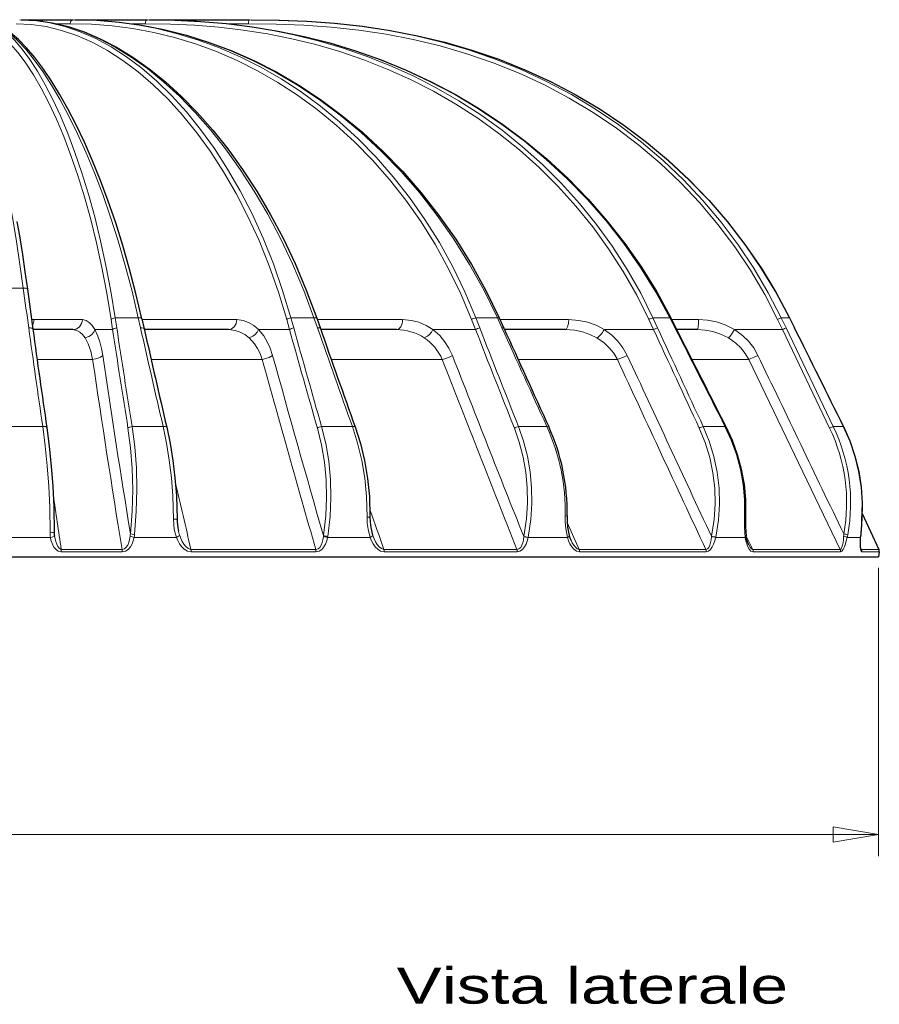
# Model space of a CAD drawing. Header units: millimetres. Extents: x 0 to 594, y 0 to 840.
# Tile 25 of 33: x 294 to 377, y 504 to 599. Entities that reach past the tile are written whole.
import ezdxf

# ---------------------------------------------------------------- set-up
doc = ezdxf.new("R2010")
doc.units = ezdxf.units.MM
doc.styles.add('Default', font='txt')
doc.dimstyles.new('ISO', dxfattribs={"dimtxt": 3.5, "dimasz": 4.375, "dimexe": 2.1, "dimexo": 1.05, "dimgap": 1.75, "dimtad": 1, "dimdsep": 46, "dimtxsty": 'Default', "dimblk": 'CLOSED', "dimcen": 0.09, "dimclrt": 13, "dimadec": 0, "dimazin": 0, "dimtfac": 0.4, "dimtdec": 3, "dimtofl": 0, "dimtmove": 0, "dimatfit": 3, "dimldrblk": 'CLOSED', "dimfxl": 0, "dimtolj": 1, "dimarcsym": 0})

# ---------------------------------------------------------------- blocks, each defined once
blk = doc.blocks.new('_CLOSED')
at = {"color": 0, "linetype": 'ByBlock', "lineweight": -2}
for p, q in [((-1, 0.166667), (0, 0)), ((-1, 0.166667), (-1, -0.166667)), ((0, 0), (-1, -0.166667)), ((0, 0), (-1, 0))]:
    blk.add_line(p, q, dxfattribs=at)
blk = doc.blocks.new('*D4')
at = {"color": 0, "linetype": 'Continuous', "lineweight": -2}
for p, q in [((117.262, 546.306), (117.262, 518.374)), ((376.66, 546.306), (376.66, 518.374)), ((121.637, 520.474), (372.285, 520.474))]:
    blk.add_line(p, q, dxfattribs=at)
at = {"layer": 'Defpoints', "color": 0}
for p in [(117.262, 547.356), (376.66, 547.356), (376.66, 520.474)]:
    blk.add_point(p, dxfattribs=at)
at = {"color": 0, "lineweight": -2, "xscale": 4.375, "yscale": 4.375, "zscale": 4.375, "rotation": 180}
blk.add_blockref('_CLOSED', (117.262, 520.474), dxfattribs=at)
at = {"color": 0, "lineweight": -2, "xscale": 4.375, "yscale": 4.375, "zscale": 4.375}
blk.add_blockref('_CLOSED', (376.66, 520.474), dxfattribs=at)
at = {"color": 0, "lineweight": 0, "insert": (246.961, 523.974), "char_height": 3.5, "attachment_point": 5, "style": 'Default'}
blk.add_mtext('\\A1;259.4', dxfattribs=at)
blk = doc.blocks.new('FORMAT')
at = {"color": 0, "linetype": 'Continuous', "lineweight": 0, "style": 'Default', "width": 1.4}
blk.add_text('Vista laterale', height=3.5, dxfattribs=at).set_placement((330.044, 504.098))
blk = doc.blocks.new('Non relazionati', base_point=(70.359, 229.826))
at = {"color": 0, "linetype": 'Continuous', "lineweight": 0}
dim = blk.add_linear_dim(base=(376.66, 520.474), p1=(117.262, 547.356), p2=(376.66, 547.356), angle=0, dimstyle='ISO', override={"dimdec": 1, "dimpost": '<>', "dimclrt": 0, "dimtmove": 0}, dxfattribs=at)
dim.commit()
dim.dimension.update_dxf_attribs({"geometry": '*D4', "text_midpoint": (246.961, 520.474), "dimtype": 161})
blk = doc.blocks.new('a', base_point=(70.359, 229.826))
at = {"color": 0, "linetype": 'Continuous', "lineweight": 30}
for p, q in [((293.728, 599.356), (294.103, 599.356)), ((294.103, 599.356), (295.942, 599.356)), ((295.942, 599.356), (298.754, 599.356)), ((298.925, 599.356), (305.929, 599.356)), ((306.119, 599.356), (315.798, 599.356)), ((305.406, 570.405), (305.624, 569.43)), ((322.327, 570.45), (322.668, 569.474)), ((339.979, 570.483), (340.422, 569.508)), ((356.572, 570.499), (357.068, 569.523)), ((368.069, 570.496), (368.554, 569.52)), ((298.709, 569.356), (294.853, 569.356)), ((313.775, 569.356), (305.641, 569.356)), ((330.026, 569.356), (322.709, 569.356)), ((346.339, 569.356), (340.49, 569.356)), ((359.173, 569.356), (357.153, 569.356)), ((375.096, 551.547), (376.714, 548.078)), ((229.882, 547.356), (376.66, 547.356)), ((376.745, 547.839), (376.66, 547.356))]:
    blk.add_line(p, q, dxfattribs=at)
at = {"color": 0, "linetype": 'Continuous', "lineweight": 0}
for p, q in [((297.182, 598.97), (298.465, 598.97)), ((304.443, 598.97), (305.727, 598.97)), ((313.69, 598.97), (315.703, 598.97)), ((291.931, 573.374), (293.921, 573.374)), ((294.965, 570.321), (299.643, 570.321)), ((302.57, 569.356), (302.422, 570.332)), ((302.969, 569.511), (302.821, 570.487)), ((302.821, 570.487), (305.053, 570.487)), ((305.053, 570.487), (305.272, 569.511)), ((305.425, 570.321), (314.577, 570.321)), ((319.685, 569.356), (319.413, 570.332)), ((320.093, 569.511), (319.821, 570.487)), ((319.821, 570.487), (322.052, 570.487)), ((322.052, 570.487), (322.394, 569.511)), ((322.372, 570.321), (330.63, 570.321)), ((337.688, 569.356), (337.306, 570.332)), ((338.09, 569.511), (337.708, 570.487)), ((337.708, 570.487), (339.794, 570.487)), ((339.794, 570.487), (340.238, 569.511)), ((340.053, 570.321), (346.694, 570.321)), ((354.908, 569.356), (354.456, 570.332)), ((355.296, 569.511), (354.844, 570.487)), ((354.844, 570.487), (356.481, 570.487)), ((356.482, 570.487), (356.978, 569.511)), ((356.663, 570.321), (359.253, 570.321)), ((367.373, 569.356), (366.906, 570.332)), ((367.731, 569.511), (367.264, 570.487)), ((367.264, 570.487), (368.054, 570.487)), ((368.054, 570.487), (368.539, 569.511)), ((302.57, 569.356), (300.853, 569.356)), ((319.685, 569.356), (316.691, 569.356)), ((337.688, 569.356), (333.553, 569.356)), ((350.127, 569.356), (354.908, 569.356)), ((362.727, 569.356), (367.373, 569.356)), ((367.373, 569.356), (371.941, 559.82)), ((367.731, 569.511), (372.295, 559.975)), ((300.633, 566.469), (295.255, 566.469)), ((317.047, 566.469), (306.291, 566.469)), ((334.456, 566.469), (323.721, 566.469)), ((351.405, 566.469), (341.802, 566.469)), ((364.119, 566.469), (358.618, 566.469)), ((372.974, 548.078), (364.119, 566.469)), ((292.848, 559.975), (295.808, 559.975)), ((304.455, 559.975), (307.453, 559.975)), ((322.788, 559.975), (325.764, 559.975)), ((341.841, 559.975), (344.585, 559.975)), ((359.715, 559.975), (361.82, 559.975)), ((372.295, 559.975), (373.268, 559.975)), ((346.553, 550.664), (347.72, 548.078)), ((292.775, 549.243), (296.551, 549.242)), ((296.938, 549.39), (296.94, 549.373)), ((304.647, 549.242), (308.735, 549.242)), ((322.961, 549.333), (322.967, 549.413)), ((323.37, 549.242), (323.385, 549.331)), ((323.37, 549.242), (327.478, 549.242)), ((342.353, 549.311), (342.356, 549.326)), ((342.772, 549.228), (342.775, 549.242)), ((342.775, 549.242), (346.577, 549.242)), ((360.508, 549.327), (360.509, 549.344)), ((360.915, 549.242), (360.919, 549.261)), ((360.915, 549.242), (363.787, 549.242)), ((363.879, 549.366), (364.52, 548.078)), ((373.643, 549.242), (374.919, 549.242)), ((374.946, 548.25), (375.031, 548.077)), ((303.478, 548.078), (297.596, 548.078)), ((303.481, 547.839), (297.596, 547.839)), ((322.228, 548.078), (310.147, 548.078)), ((322.237, 547.839), (310.152, 547.839)), ((341.694, 548.078), (328.821, 548.078)), ((341.709, 547.839), (328.832, 547.839)), ((359.963, 548.078), (347.72, 548.078)), ((359.986, 547.839), (347.738, 547.839)), ((376.714, 548.078), (375.031, 548.077)), ((376.745, 547.839), (375.061, 547.839))]:
    blk.add_line(p, q, dxfattribs=at)
for points in [[(293.921, 573.374), (293.599, 575.669), (293.258, 577.892), (292.903, 580.036), (292.535, 582.094), (292.159, 584.06), (291.777, 585.928), (291.393, 587.693), (291.009, 589.349), (290.63, 590.892), (290.258, 592.317), (289.897, 593.621), (289.548, 594.798), (289.215, 595.847), (288.901, 596.763), (288.607, 597.544), (288.336, 598.188), (288.089, 598.693), (287.869, 599.056), (287.676, 599.278), (287.504, 599.356)], [(302.422, 570.332), (302.003, 572.888), (301.531, 575.361), (301.01, 577.744), (300.445, 580.027), (299.841, 582.205), (299.202, 584.27), (298.533, 586.218), (297.84, 588.042), (297.127, 589.737), (296.399, 591.299), (295.661, 592.724), (294.917, 594.009), (294.171, 595.15), (293.428, 596.145), (292.692, 596.992), (291.966, 597.69), (291.254, 598.236), (290.558, 598.632), (289.881, 598.876), (289.211, 598.97)], [(302.821, 570.487), (302.4, 573.065), (301.926, 575.558), (301.404, 577.96), (300.837, 580.262), (300.231, 582.458), (299.591, 584.541), (298.92, 586.504), (298.226, 588.343), (297.511, 590.052), (296.781, 591.627), (296.042, 593.063), (295.297, 594.358), (294.551, 595.508), (293.807, 596.511), (293.071, 597.365), (292.345, 598.068), (291.634, 598.618), (290.94, 599.016), (290.265, 599.262), (289.601, 599.356)], [(305.053, 570.487), (304.446, 573.061), (303.793, 575.55), (303.098, 577.947), (302.367, 580.245), (301.604, 582.436), (300.815, 584.515), (300.004, 586.475), (299.178, 588.312), (298.342, 590.02), (297.499, 591.595), (296.656, 593.033), (295.818, 594.33), (294.988, 595.483), (294.171, 596.49), (293.371, 597.348), (292.593, 598.056), (291.838, 598.611), (291.112, 599.013), (290.416, 599.261), (289.747, 599.355)], [(319.413, 570.332), (318.614, 572.977), (317.718, 575.528), (316.731, 577.976), (315.662, 580.313), (314.517, 582.532), (313.304, 584.625), (312.031, 586.589), (310.706, 588.417), (309.335, 590.106), (307.928, 591.652), (306.491, 593.052), (305.031, 594.305), (303.555, 595.408), (302.07, 596.361), (300.581, 597.165), (299.094, 597.818), (297.615, 598.324), (296.148, 598.682), (294.698, 598.897), (293.224, 598.97)], [(319.821, 570.487), (319.018, 573.154), (318.118, 575.726), (317.128, 578.194), (316.054, 580.55), (314.904, 582.787), (313.686, 584.898), (312.409, 586.878), (311.079, 588.721), (309.704, 590.424), (308.292, 591.982), (306.851, 593.393), (305.387, 594.656), (303.908, 595.768), (302.419, 596.729), (300.928, 597.538), (299.439, 598.197), (297.959, 598.706), (296.492, 599.067), (295.042, 599.283), (293.576, 599.356)], [(322.052, 570.487), (321.062, 573.149), (319.983, 575.716), (318.821, 578.177), (317.583, 580.527), (316.279, 582.758), (314.916, 584.864), (313.502, 586.839), (312.044, 588.68), (310.551, 590.381), (309.031, 591.94), (307.489, 593.353), (305.935, 594.619), (304.374, 595.735), (302.814, 596.701), (301.259, 597.517), (299.716, 598.182), (298.191, 598.696), (296.689, 599.062), (295.213, 599.281), (293.728, 599.356)], [(298.465, 598.97), (298.499, 599.144), (298.584, 599.28), (298.754, 599.356)], [(337.307, 570.332), (336.253, 572.832), (335.08, 575.246), (333.796, 577.564), (332.408, 579.78), (330.924, 581.889), (329.353, 583.885), (327.703, 585.764), (325.981, 587.521), (324.196, 589.154), (322.357, 590.661), (320.47, 592.039), (318.545, 593.289), (316.587, 594.41), (314.604, 595.402), (312.603, 596.267), (310.589, 597.006), (308.569, 597.621), (306.549, 598.117), (304.532, 598.495), (302.523, 598.76), (300.527, 598.916), (298.465, 598.97)], [(337.709, 570.487), (336.649, 573.008), (335.471, 575.441), (334.18, 577.778), (332.785, 580.013), (331.295, 582.139), (329.716, 584.151), (328.058, 586.045), (326.329, 587.817), (324.536, 589.463), (322.689, 590.982), (320.796, 592.371), (318.863, 593.631), (316.898, 594.761), (314.909, 595.761), (312.902, 596.633), (310.884, 597.378), (308.86, 597.998), (306.835, 598.497), (304.816, 598.878), (302.806, 599.145), (300.809, 599.302), (298.754, 599.356)], [(339.794, 570.487), (338.514, 573.125), (337.111, 575.664), (335.593, 578.096), (333.969, 580.414), (332.25, 582.612), (330.443, 584.684), (328.56, 586.626), (326.609, 588.433), (324.6, 590.103), (322.542, 591.633), (320.444, 593.023), (318.315, 594.27), (316.162, 595.376), (313.994, 596.341), (311.818, 597.167), (309.641, 597.855), (307.468, 598.408), (305.306, 598.831), (303.161, 599.126), (301.035, 599.299), (298.925, 599.356)], [(354.456, 570.332), (353.282, 572.696), (351.982, 574.983), (350.563, 577.186), (349.031, 579.299), (347.395, 581.317), (345.66, 583.234), (343.835, 585.046), (341.926, 586.75), (339.941, 588.342), (337.889, 589.821), (335.776, 591.184), (333.61, 592.431), (331.398, 593.562), (329.148, 594.576), (326.866, 595.476), (324.559, 596.263), (322.233, 596.94), (319.893, 597.511), (317.545, 597.979), (315.194, 598.35), (312.843, 598.629), (310.497, 598.821), (308.158, 598.933), (305.728, 598.97)], [(354.844, 570.487), (353.662, 572.871), (352.354, 575.177), (350.927, 577.398), (349.386, 579.528), (347.74, 581.562), (345.995, 583.495), (344.159, 585.323), (342.239, 587.04), (340.244, 588.646), (338.18, 590.136), (336.056, 591.511), (333.879, 592.768), (331.657, 593.907), (329.397, 594.929), (327.105, 595.836), (324.788, 596.63), (322.454, 597.312), (320.106, 597.887), (317.752, 598.359), (315.395, 598.733), (313.039, 599.013), (310.69, 599.207), (308.348, 599.319), (305.929, 599.356)], [(356.481, 570.487), (355.131, 572.971), (353.648, 575.369), (352.042, 577.674), (350.317, 579.879), (348.484, 581.977), (346.549, 583.964), (344.523, 585.836), (342.412, 587.588), (340.226, 589.218), (337.974, 590.723), (335.664, 592.101), (333.304, 593.352), (330.902, 594.477), (328.467, 595.475), (326.007, 596.35), (323.528, 597.103), (321.037, 597.738), (318.54, 598.259), (316.042, 598.672), (313.549, 598.982), (311.065, 599.194), (308.593, 599.317), (306.119, 599.356)], [(366.906, 570.332), (365.661, 572.753), (364.28, 575.099), (362.769, 577.362), (361.133, 579.536), (359.38, 581.614), (357.513, 583.591), (355.542, 585.46), (353.471, 587.217), (351.31, 588.857), (349.064, 590.376), (346.742, 591.771), (344.352, 593.039), (341.902, 594.178), (339.399, 595.187), (336.852, 596.067), (334.268, 596.818), (331.657, 597.445), (329.023, 597.952), (326.376, 598.346), (323.72, 598.634), (321.061, 598.828), (318.402, 598.936), (315.703, 598.97)], [(367.264, 570.487), (366.01, 572.928), (364.62, 575.293), (363.099, 577.575), (361.452, 579.767), (359.686, 581.862), (357.808, 583.855), (355.823, 585.74), (353.739, 587.511), (351.563, 589.164), (349.303, 590.696), (346.966, 592.102), (344.561, 593.38), (342.095, 594.528), (339.577, 595.545), (337.015, 596.431), (334.417, 597.189), (331.791, 597.821), (329.146, 598.331), (326.487, 598.728), (323.822, 599.018), (321.155, 599.213), (318.49, 599.322), (315.798, 599.356)], [(368.053, 570.487), (366.756, 572.923), (365.325, 575.283), (363.765, 577.56), (362.082, 579.746), (360.281, 581.837), (358.369, 583.826), (356.353, 585.707), (354.24, 587.475), (352.035, 589.127), (349.748, 590.658), (347.386, 592.064), (344.956, 593.343), (342.467, 594.493), (339.927, 595.513), (337.344, 596.403), (334.726, 597.165), (332.082, 597.801), (329.418, 598.316), (326.743, 598.717), (324.062, 599.012), (321.38, 599.21), (318.702, 599.321), (315.98, 599.356)], [(300.853, 569.356), (300.588, 569.757), (300.304, 570.054), (300.008, 570.242), (299.643, 570.321)], [(316.691, 569.356), (316.223, 569.76), (315.725, 570.056), (315.208, 570.243), (314.577, 570.321)], [(333.553, 569.356), (332.893, 569.766), (332.195, 570.064), (331.473, 570.248), (330.63, 570.321)], [(350.127, 569.356), (349.347, 569.769), (348.522, 570.067), (347.668, 570.251), (346.694, 570.321)], [(359.253, 570.321), (360.132, 570.265), (360.997, 570.095), (361.832, 569.812), (362.727, 569.356)], [(299.895, 568.552), (299.647, 568.875), (299.381, 569.118), (299.102, 569.276), (298.709, 569.356)], [(300.853, 569.356), (300.737, 569.093), (300.539, 568.858), (300.28, 568.678), (299.895, 568.552)], [(301.613, 566.857), (301.491, 567.537), (301.335, 568.161), (301.149, 568.717), (300.853, 569.356)], [(315.774, 568.552), (315.348, 568.878), (314.896, 569.121), (314.425, 569.279), (313.775, 569.356)], [(316.691, 569.356), (316.56, 569.109), (316.371, 568.885), (316.142, 568.706), (315.774, 568.552)], [(318.05, 566.857), (317.821, 567.549), (317.535, 568.179), (317.199, 568.737), (316.691, 569.356)], [(333.553, 569.356), (333.411, 569.115), (333.232, 568.894), (333.031, 568.715), (332.725, 568.552)], [(335.443, 566.857), (335.109, 567.571), (334.695, 568.216), (334.214, 568.782), (333.553, 569.356)], [(349.421, 568.552), (348.745, 568.886), (348.03, 569.132), (347.288, 569.287), (346.339, 569.356)], [(352.357, 566.857), (351.951, 567.585), (351.45, 568.24), (350.867, 568.814), (350.127, 569.356)], [(359.173, 569.356), (359.907, 569.312), (360.629, 569.18), (361.327, 568.96), (362.167, 568.552)], [(362.727, 569.356), (362.563, 569.095), (362.409, 568.863), (362.279, 568.682), (362.167, 568.552)], [(365.005, 566.857), (364.595, 567.573), (364.089, 568.223), (363.499, 568.797), (362.727, 569.356)], [(300.633, 566.469), (300.452, 567.271), (300.206, 567.966), (299.895, 568.552)], [(317.047, 566.469), (316.842, 567.026), (316.587, 567.534), (316.289, 567.988), (315.774, 568.552)], [(351.405, 566.469), (351.055, 567.061), (350.624, 567.596), (350.122, 568.067), (349.421, 568.552)], [(364.119, 566.469), (363.781, 567.048), (363.365, 567.575), (362.881, 568.044), (362.167, 568.552)], [(300.633, 566.469), (300.911, 566.514), (301.171, 566.588), (301.393, 566.686), (301.613, 566.857)], [(317.047, 566.469), (317.397, 566.547), (317.729, 566.669), (318.05, 566.857)], [(351.405, 566.469), (351.656, 566.546), (351.948, 566.661), (352.357, 566.857)], [(364.119, 566.469), (364.329, 566.549), (364.64, 566.685), (365.005, 566.857)], [(295.808, 559.975), (296.047, 558.113), (296.241, 556.175), (296.386, 554.186), (296.478, 552.17), (296.518, 549.684)], [(304.055, 559.82), (304.305, 557.903), (304.458, 555.906), (304.508, 553.857), (304.455, 551.789), (304.284, 549.593)], [(304.455, 559.975), (304.708, 558.009), (304.862, 555.96), (304.912, 553.859), (304.857, 551.738), (304.686, 549.516)], [(307.453, 559.975), (307.781, 558.374), (308.049, 556.712), (308.251, 555.004), (308.385, 553.268), (308.453, 550.987)], [(322.378, 559.82), (322.773, 558.209), (323.057, 556.535), (323.222, 554.815), (323.267, 553.069), (323.19, 551.318), (322.967, 549.413)], [(322.788, 559.975), (323.188, 558.325), (323.474, 556.609), (323.642, 554.846), (323.687, 553.058), (323.608, 551.263), (323.385, 549.331)], [(325.764, 559.975), (326.269, 558.362), (326.67, 556.684), (326.961, 554.956), (327.137, 553.198), (327.194, 551.199)], [(341.437, 559.82), (341.918, 558.443), (342.29, 557.014), (342.549, 555.546), (342.69, 554.052), (342.712, 552.546), (342.614, 551.04), (342.356, 549.326)], [(341.841, 559.975), (342.329, 558.564), (342.707, 557.101), (342.969, 555.598), (343.112, 554.068), (343.133, 552.525), (343.034, 550.983), (342.775, 549.242)], [(359.327, 559.82), (359.899, 558.428), (360.343, 556.985), (360.656, 555.503), (360.832, 553.994), (360.87, 552.474), (360.769, 550.955), (360.509, 549.344)], [(359.715, 559.975), (360.297, 558.549), (360.75, 557.071), (361.067, 555.552), (361.246, 554.008), (361.284, 552.45), (361.181, 550.894), (360.919, 549.261)], [(361.82, 559.975), (362.428, 558.635), (362.926, 557.247), (363.309, 555.821), (363.572, 554.366), (363.714, 552.893), (363.724, 551.226)], [(373.268, 559.975), (373.888, 558.567), (374.385, 557.11), (374.752, 555.617), (374.987, 554.096), (375.088, 552.561), (375.044, 550.899)], [(308.453, 550.987), (308.474, 550.497), (308.535, 550.013), (308.735, 549.242)], [(327.194, 551.199), (327.212, 550.616), (327.281, 550.041), (327.478, 549.242)], [(346.355, 551.306), (346.362, 550.699), (346.412, 550.101), (346.577, 549.242)], [(363.724, 551.226), (363.715, 550.223), (363.787, 549.242)], [(363.816, 551.235), (363.815, 551.233), (363.724, 551.226)], [(375.044, 550.899), (375.013, 550.493), (374.919, 549.242)], [(296.912, 549.743), (296.871, 549.717), (296.756, 549.696), (296.518, 549.684)], [(296.94, 549.373), (296.9, 549.335), (296.782, 549.291), (296.551, 549.242)], [(296.551, 549.242), (296.604, 548.985), (296.683, 548.735), (296.789, 548.495), (296.925, 548.27), (297.097, 548.07), (297.31, 547.914), (297.596, 547.839)], [(296.94, 549.373), (296.992, 549.1), (297.064, 548.835), (297.157, 548.583), (297.274, 548.353), (297.421, 548.168), (297.596, 548.078)], [(303.478, 548.078), (303.701, 548.127), (303.889, 548.279), (304.034, 548.494), (304.139, 548.746), (304.212, 549.018), (304.265, 549.346)], [(303.481, 547.839), (303.797, 547.904), (304.07, 548.078), (304.284, 548.32), (304.444, 548.599), (304.561, 548.899), (304.647, 549.242)], [(304.647, 549.242), (304.457, 549.282), (304.265, 549.346)], [(304.686, 549.516), (304.455, 549.547), (304.284, 549.593)], [(308.735, 549.242), (308.872, 548.921), (309.042, 548.617), (309.249, 548.337), (309.499, 548.094), (309.798, 547.914), (310.152, 547.839)], [(309.056, 549.433), (309.17, 549.133), (309.306, 548.847), (309.467, 548.581), (309.656, 548.347), (309.877, 548.167), (310.147, 548.078)], [(322.228, 548.078), (322.443, 548.123), (322.623, 548.27), (322.759, 548.484), (322.855, 548.734), (322.919, 549.003), (322.961, 549.333)], [(322.237, 547.839), (322.541, 547.902), (322.807, 548.075), (323.015, 548.317), (323.171, 548.597), (323.285, 548.896), (323.37, 549.242)], [(328.832, 547.839), (328.502, 547.91), (328.215, 548.088), (327.975, 548.329), (327.777, 548.608), (327.613, 548.911), (327.478, 549.242)], [(328.821, 548.078), (328.58, 548.158), (328.36, 548.331), (328.17, 548.56), (328.005, 548.822), (327.864, 549.105), (327.733, 549.431)], [(341.694, 548.078), (341.888, 548.119), (342.052, 548.262), (342.175, 548.471), (342.261, 548.717), (342.317, 548.982), (342.353, 549.311)], [(341.709, 547.839), (341.984, 547.9), (342.229, 548.07), (342.424, 548.309), (342.574, 548.585), (342.684, 548.88), (342.772, 549.228)], [(346.577, 549.242), (346.697, 549.319), (346.749, 549.421)], [(347.738, 547.839), (347.446, 547.911), (347.197, 548.088), (346.992, 548.33), (346.823, 548.608), (346.687, 548.913), (346.577, 549.242)], [(359.963, 548.078), (360.121, 548.121), (360.254, 548.267), (360.355, 548.48), (360.427, 548.729), (360.475, 548.998), (360.508, 549.327)], [(359.986, 547.839), (360.21, 547.902), (360.415, 548.075), (360.585, 548.317), (360.72, 548.597), (360.826, 548.895), (360.915, 549.242)], [(364.545, 547.84), (364.335, 547.911), (364.164, 548.089), (364.029, 548.331), (363.924, 548.61), (363.845, 548.914), (363.787, 549.242)], [(372.974, 548.078), (373.061, 548.127), (373.136, 548.279), (373.195, 548.495), (373.24, 548.746), (373.274, 549.017), (373.301, 549.345)], [(373.004, 547.84), (373.13, 547.904), (373.256, 548.079), (373.37, 548.322), (373.471, 548.602), (373.559, 548.901), (373.643, 549.242)], [(373.643, 549.242), (373.531, 549.284), (373.301, 549.345)], [(375.061, 547.839), (374.985, 547.91), (374.936, 548.088), (374.909, 548.33), (374.9, 548.609), (374.903, 548.912), (374.919, 549.242)], [(347.72, 548.078), (347.527, 548.145), (347.348, 548.288), (347.189, 548.48), (347.048, 548.702), (346.899, 549)], [(364.52, 548.078), (364.381, 548.14), (364.253, 548.276), (364.112, 548.509)], [(375.031, 548.077), (374.969, 548.144)], [(372.974, 548.078), (371.89, 548.077), (370.681, 548.077), (369.353, 548.077), (367.913, 548.078), (366.365, 548.078), (364.52, 548.078)], [(373.004, 547.84), (371.918, 547.839), (370.709, 547.838), (369.38, 547.839), (367.939, 547.839), (366.39, 547.84), (364.545, 547.84)]]:
    blk.add_lwpolyline(points, dxfattribs=at)
at = {"color": 0, "linetype": 'Continuous', "lineweight": 30}
for points in [[(293.314, 579.82), (293.579, 578.244), (293.836, 576.624), (294.083, 574.962), (294.321, 573.258)], [(305.406, 570.405), (304.829, 572.848), (304.211, 575.215), (303.554, 577.5), (302.862, 579.697), (302.141, 581.799), (301.395, 583.802), (300.628, 585.7), (299.844, 587.488), (299.048, 589.163), (298.244, 590.72), (297.437, 592.156), (296.629, 593.469), (295.825, 594.655), (295.027, 595.712), (294.24, 596.639), (293.464, 597.434), (292.701, 598.095), (291.951, 598.621), (291.213, 599.009), (290.488, 599.256), (289.757, 599.355)], [(293.728, 599.356), (295.21, 599.284), (296.719, 599.066), (298.253, 598.699), (299.805, 598.182), (301.372, 597.516), (302.947, 596.698), (304.526, 595.73), (306.103, 594.612), (307.67, 593.346), (309.223, 591.933), (310.753, 590.375), (312.254, 588.675), (313.719, 586.838), (315.139, 584.866), (316.508, 582.765), (317.817, 580.539), (319.058, 578.195), (320.224, 575.74), (321.307, 573.181), (322.327, 570.45)], [(298.925, 599.356), (301.047, 599.3), (303.192, 599.126), (305.357, 598.83), (307.536, 598.407), (309.724, 597.852), (311.916, 597.163), (314.105, 596.336), (316.285, 595.37), (318.447, 594.263), (320.586, 593.014), (322.691, 591.624), (324.755, 590.094), (326.769, 588.424), (328.724, 586.617), (330.611, 584.677), (332.42, 582.607), (334.142, 580.411), (335.767, 578.096), (337.286, 575.668), (338.691, 573.133), (339.979, 570.483)], [(306.119, 599.356), (308.591, 599.317), (311.076, 599.195), (313.573, 598.983), (316.076, 598.673), (318.583, 598.26), (321.089, 597.739), (323.587, 597.104), (326.073, 596.351), (328.538, 595.477), (330.977, 594.478), (333.382, 593.354), (335.744, 592.103), (338.056, 590.726), (340.309, 589.222), (342.496, 587.594), (344.606, 585.844), (346.633, 583.975), (348.567, 581.99), (350.399, 579.895), (352.123, 577.694), (353.729, 575.393), (355.211, 572.999), (356.572, 570.499)], [(315.98, 599.356), (318.662, 599.322), (321.35, 599.212), (324.04, 599.016), (326.727, 598.722), (329.407, 598.323), (332.073, 597.809), (334.719, 597.174), (337.338, 596.414), (339.922, 595.526), (342.461, 594.508), (344.95, 593.36), (347.379, 592.084), (349.74, 590.68), (352.026, 589.153), (354.229, 587.504), (356.342, 585.739), (358.357, 583.861), (360.269, 581.876), (362.069, 579.789), (363.753, 577.607), (365.313, 575.334), (366.746, 572.978), (368.069, 570.496)], [(296.201, 559.864), (296.44, 558.033), (296.634, 556.127), (296.779, 554.172), (296.872, 552.192), (296.912, 549.743)], [(307.798, 559.896), (308.127, 558.315), (308.395, 556.674), (308.598, 554.99), (308.732, 553.277), (308.801, 551.019)], [(326.029, 559.94), (326.536, 558.336), (326.94, 556.668), (327.232, 554.952), (327.409, 553.206), (327.467, 551.221)], [(361.902, 559.987), (362.512, 558.646), (363.013, 557.257), (363.398, 555.83), (363.663, 554.374), (363.806, 552.901), (363.816, 551.235)], [(373.28, 559.983), (373.902, 558.574), (374.399, 557.117), (374.768, 555.622), (375.003, 554.101), (375.104, 552.564), (375.06, 550.902)], [(327.467, 551.221), (327.483, 550.703), (327.543, 550.192), (327.729, 549.444)], [(346.541, 551.321), (346.548, 550.765), (346.594, 550.217), (346.749, 549.421)], [(363.816, 551.235), (363.804, 550.752), (363.809, 550.273), (363.879, 549.367)], [(364.113, 548.509), (363.972, 548.895), (363.879, 549.367)], [(374.969, 548.144), (374.954, 548.203), (374.937, 548.329), (374.925, 548.489), (374.921, 548.667), (374.922, 548.858), (374.928, 549.059), (374.94, 549.286)]]:
    blk.add_lwpolyline(points, dxfattribs=at)
at = {"color": 0, "linetype": 'Continuous', "lineweight": 0}
for centre, radius, start, end in [((1527.237, 740.22), 1244.55, 187.704314, 187.883802), ((294.964, 572.618), 2.297, 263.86562, 270.01214), ((1526.947, 740.193), 1244.26, 187.884403, 188.32796), ((1572.021, 762.07), 1283.996, 188.63211, 189.062774), ((1575.645, 762.919), 1287.288, 188.641061, 189.070633), ((1630.151, 867.464), 1357.969, 192.674423, 193.087172), ((1823.412, 988.889), 1561.155, 195.58883, 195.952515), ((1831.636, 991.498), 1569.342, 195.598464, 195.960267), ((2154.465, 1211.605), 1941.331, 199.314247, 199.612765), ((330.044, 564.484), 4.872, 56.60755, 90.21147), ((2792.664, 1529.127), 2635.918, 201.352969, 201.575706), ((2823.748, 1541.75), 2669.035, 201.362429, 201.582415), ((5836.279, 3069.277), 6037.822, 204.4574766, 204.5569321), ((8783.008, 4469.435), 9286.737, 204.8322021, 204.8970503), ((9276.374, 4698.34), 9830.202, 204.8355136, 204.8967774), ((-5102.644, -2208.532), 6125.766, 26.8685218, 26.9685553), ((-3753.072, -1480.093), 4603.102, 26.307853, 26.440348), ((330.12, 564.627), 4.711, 23.02404, 56.42915), ((1568.321, 753.192), 1281.366, 188.37907, 189.211227), ((1577.871, 755.474), 1290.121, 188.406817, 189.182665), ((1816.133, 978.878), 1554.78, 195.381932, 196.086078), ((1837.324, 985.686), 1575.948, 195.412294, 196.071221), ((333.799, 569.593), 3.192, 281.87825, 301.00581), ((2802.85, 1527.204), 2648.77, 201.266712, 201.694239), ((2888.057, 1561.997), 2739.734, 201.298379, 201.692743), ((9953.537, 5023.565), 10586.153, 204.8996773, 205.0094697), ((12034.454, 5994.249), 12881.303, 204.919134, 205.0050577), ((-39715.798, -18709.973), 44475.464, 25.6604874, 25.6851904), ((326.322, 551.732), 20.037, 358.78153, 24.29124), ((356.896, 552.592), 16.691, 349.58544, 25.66114), ((356.855, 552.58), 17.12, 349.62563, 25.59332), ((1622.592, 855.364), 1347.938, 192.892122, 193.17746), ((1527, 731.049), 1242.946, 188.220272, 188.465124), ((2099.487, 1177.058), 1879.062, 199.432182, 199.55617), ((375.047, 550.924), 0.0256, 261.7591, 299.06237), ((299.435, 549.681), 2.918, 179.94217, 188.65048), ((300.602, 549.75), 3.685, 353.70576, 357.55782), ((301.297, 549.863), 3.408, 349.51238, 354.15685), ((313.821, 551.03), 5.025, 192.76912, 198.53436), ((323.727, 551.826), 2.608, 252.92109, 262.1211), ((366.733, 549.777), 6.583, 356.23276, 358.23515), ((372.152, 542.893), 6.782, 76.85017, 80.14577), ((367.133, 550.694), 6.67, 347.43075, 349.66094)]:
    blk.add_arc(centre, radius, start, end, dxfattribs=at)
at = {"color": 0, "linetype": 'Continuous', "lineweight": 30}
for centre, radius, start, end in [((1524.022, 738.968), 1240.815, 187.674718, 187.854676), ((1524.179, 739.003), 1240.976, 187.855299, 188.299855), ((1624.905, 865.259), 1352.041, 192.638671, 193.053049), ((2138.577, 1204.331), 1923.687, 199.270053, 199.571166), ((5631.467, 2970.563), 5810.355, 204.4083613, 204.5116645), ((-5413.348, -2361.079), 6471.95, 26.8298424, 26.9244963), ((-3871.623, -1537.291), 4734.74, 26.292541, 26.421344), ((326.675, 551.738), 19.871, 358.79684, 24.47936), ((313.888, 551.014), 5.087, 179.94134, 192.76227), ((588.204, 534.258), 213.793, 175.535, 175.96922), ((299.315, 549.741), 2.403, 179.94163, 188.39861), ((349.837, 550.283), 3.206, 195.60481, 204.13375), ((376.351, 547.909), 0.4, 350.03638, 25.01174)]:
    blk.add_arc(centre, radius, start, end, dxfattribs=at)
at = {"color": 0, "linetype": 'Continuous', "lineweight": 0, "extrusion": (0, 0, -1)}
for centre, major_axis, ratio, start_param, end_param in [((294.103, 598.956), (0, 0.4), 0.578017, 0, 0.168751), ((295.942, 598.956), (0, -0.4), 0.732589, 2.309402, 3.141593), ((305.929, 598.956), (0, -0.4), 0.503993, 1.605693, 3.141583), ((315.798, 598.956), (0, -0.4), 0.236825, 1.605694, 3.141592), ((298.709, 570.356), (0, -1), 0.933966, 4.747296, 6.283185), ((313.775, 570.356), (0, -1), 0.802077, 4.747298, 6.283185), ((330.026, 570.356), (0, -1), 0.604783, 4.747302, 6.283185), ((346.339, 570.356), (0, -1), 0.355585, 4.747308, 6.283185), ((366.927, 570.318), (-0.361, -0.173), 0.054283, 1.538311, 2.797319), ((367.711, 570.318), (0.358, 0.178), 0.008847, 6.254181, 6.585896), ((294.451, 569.342), (-0.396, -0.055), 0.419883, 1.62396, 3.379251), ((302.939, 569.342), (-0.395, -0.06), 0.410605, 0.434287, 1.707686), ((305.234, 569.342), (-0.39, -0.088), 0.398423, 1.75745, 3.14174), ((319.998, 569.342), (-0.385, -0.107), 0.36554, 0.730055, 1.919481), ((322.29, 569.342), (-0.378, -0.132), 0.339328, 1.965677, 3.141684), ((337.919, 569.342), (-0.373, -0.145), 0.285992, 1.016001, 2.153999), ((340.058, 569.342), (-0.364, -0.165), 0.24485, 2.195911, 3.141637), ((349.784, 569.391), (-0.527, -0.85), 0.313467, 4.560507, 5.843432), ((355.038, 569.342), (-0.363, -0.168), 0.175508, 1.285704, 2.436065), ((356.711, 569.342), (-0.357, -0.181), 0.120634, 2.476125, 3.141621), ((295.805, 559.806), (-0.396, -0.058), 0.418091, 1.63926, 3.141594), ((304.421, 559.806), (-0.395, -0.063), 0.408743, 0.452117, 1.720736), ((307.408, 559.806), (-0.39, -0.09), 0.394942, 1.775527, 3.141593), ((322.687, 559.806), (-0.385, -0.11), 0.361305, 0.747449, 1.936652), ((325.652, 559.806), (-0.377, -0.134), 0.333029, 1.988057, 3.141595), ((341.663, 559.806), (-0.372, -0.147), 0.279489, 1.032449, 2.175297), ((344.396, 559.806), (-0.364, -0.166), 0.23614, 2.223233, 3.141992), ((359.451, 559.806), (-0.363, -0.168), 0.167979, 1.301159, 2.460348), ((361.545, 559.806), (-0.357, -0.181), 0.111437, 2.507854, 3.141593), ((371.955, 559.806), (-0.361, -0.173), 0.046423, 1.5546, 2.819498), ((308.401, 551.018), (0.4, 0.001), 0.0778, 6.282192, 7.72433), ((327.067, 551.225), (0.4, -0.004), 0.065358, 0, 1.246783), ((346.141, 551.33), (0.4, -0.009), 0.05624, 6.282291, 7.289684), ((308.683, 549.312), (0.375, 0.139), 0.208711, 0.195866, 1.508206), ((323.275, 549.399), (0.395, -0.061), 0.130278, 1.268102, 2.443061), ((342.578, 549.297), (0.392, -0.077), 0.089145, 1.035784, 2.161801), ((342.58, 549.312), (0.392, -0.077), 0.089141, 1.035762, 2.161792), ((360.627, 549.312), (0.391, -0.084), 0.026266, 0.737117, 1.874755), ((360.631, 549.33), (0.391, -0.083), 0.030232, 0.737358, 1.881561), ((303.449, 547.909), (0, 0.4), 0.082145, 1.134463, 1.745328), ((322.131, 547.909), (0, 0.4), 0.268368, 1.134465, 1.74533), ((341.519, 547.909), (0, 0.4), 0.481778, 1.13448, 1.745345), ((359.702, 547.909), (0, 0.4), 0.720089, 1.134522, 1.745388), ((364.234, 547.909), (0, 0.4), 0.788763, 1.134594, 1.74546), ((372.637, 547.909), (0, 0.4), 0.930228, 1.134436, 1.745302)]:
    blk.add_ellipse(centre, major_axis=major_axis, ratio=ratio, start_param=start_param, end_param=end_param, dxfattribs=at)
at = {"color": 0, "linetype": 'Continuous', "lineweight": 0}
for centre, major_axis, ratio, start_param, end_param in [((293.925, 573.205), (0.396, 0.053), 0.42059, 6.052936, 7.807139), ((294.014, 570.356), (0, 1), 0.950707, 4.103465, 4.677481), ((302.792, 570.318), (0.396, 0.06), 0.410791, 1.435253, 2.70913), ((305.015, 570.318), (0.39, 0.087), 0.398777, 0.000002, 1.38603), ((319.727, 570.318), (0.385, 0.107), 0.36597, 1.223902, 2.413319), ((321.949, 570.318), (0.378, 0.132), 0.339976, 6.283174, 7.46145), ((337.539, 570.318), (0.373, 0.145), 0.286659, 0.989834, 2.127277), ((339.615, 570.318), (0.364, 0.165), 0.245754, 6.283182, 7.231753), ((354.587, 570.318), (0.363, 0.168), 0.176281, 0.708118, 1.857471), ((356.216, 570.318), (0.357, 0.181), 0.121591, 6.283173, 6.952057), ((359.173, 570.356), (0, 1), 0.080128, 3.141593, 4.677461), ((367.394, 569.342), (0.361, 0.173), 0.05356, 0.342104, 1.601768), ((368.196, 569.342), (-0.358, -0.178), 0.009635, 2.841982, 3.154799), ((372.921, 559.806), (-0.359, -0.177), 0.017363, 2.870314, 3.141506), ((327.351, 549.311), (-0.377, -0.133), 0.277382, 1.81492, 3.147996), ((363.482, 549.312), (-0.396, -0.055), 0.405511, 2.391089, 3.141596), ((374.541, 549.311), (-0.399, 0.026), 0.381929, 2.841856, 3.141594), ((297.587, 547.909), (0, -0.4), 0.02534, 1.396263, 2.007129), ((310.094, 547.909), (0, -0.4), 0.147191, 1.396271, 2.007136), ((328.699, 547.909), (0, -0.4), 0.337507, 1.396241, 2.007107), ((347.519, 547.909), (0, -0.4), 0.555046, 1.396271, 2.007138), ((374.68, 547.908), (0, -0.4), 0.96792, 1.396021, 2.006885)]:
    blk.add_ellipse(centre, major_axis=major_axis, ratio=ratio, start_param=start_param, end_param=end_param, dxfattribs=at)
blk.add_blockref('Non relazionati', (70.359, 229.826), dxfattribs=at)

msp = doc.modelspace()

# ---------------------------------------------------------------- block references
at = {"color": 72, "linetype": 'Continuous', "lineweight": 0}
for name, p in [('FORMAT', (0, 0)), ('a', (70.359, 229.826))]:
    msp.add_blockref(name, p, dxfattribs=at)

doc.saveas('drawing.dxf')
